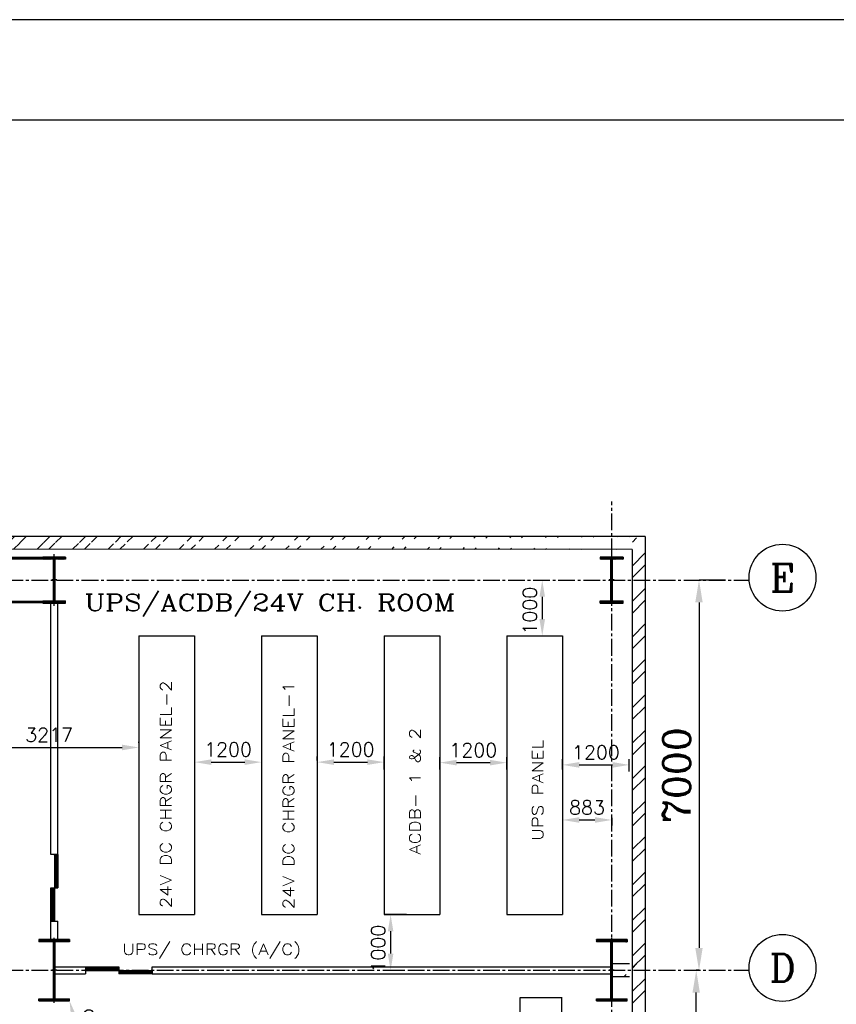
# Model space of a CAD drawing. Extents: x -82582065 to 310651827, y -37687100 to 142977471.
# Tile 68 of 122: x 109256 to 123905, y 54135 to 71794. Entities that reach past the tile are written whole.
import ezdxf
from ezdxf.enums import TextEntityAlignment as Align

# ---------------------------------------------------------------- set-up
doc = ezdxf.new("R2010")
doc.units = 0
doc.header["$LTSCALE"] = 100
doc.header["$MEASUREMENT"] = 0
for name, pattern in [('CENTER', [2, 1.25, -0.25, 0.25, -0.25]), ('CENTER2', [1.125, 0.75, -0.125, 0.125, -0.125]), ('DASHED', [0.75, 0.5, -0.25])]:
    doc.linetypes.add(name, pattern=pattern)
for name, color, linetype in [('0-7-COL', 2, 'CENTER'), ('COL', 1, 'Continuous'), ('DIM', 2, 'Continuous'), ('DOOR', 4, 'Continuous'), ('GRID', 8, 'CENTER'), ('HATCH', 4, 'Continuous'), ('PNL', 6, 'Continuous'), ('T', 3, 'Continuous'), ('TEXT', 3, 'Continuous'), ('WALL', 4, 'Continuous'), ('WALLH', 2, 'Continuous')]:
    doc.layers.add(name, color=color, linetype=linetype)
doc.styles.add('ROMANC', font='ROMANC.SHX')
doc.styles.add('ROMANS', font='romans')
doc.styles.add('S3', font='ROMANS1.SHX', dxfattribs={"width": 0.8})
doc.dimstyles.new('GS', dxfattribs={"dimscale": 100, "dimtxt": 2.5, "dimasz": 3, "dimexe": 1, "dimexo": 1, "dimgap": 1, "dimtad": 1, "dimdec": 0, "dimzin": 0, "dimdsep": 46, "dimtxsty": 'ROMANS', "dimcen": 0.09, "dimclrd": 4, "dimclre": 8, "dimclrt": 3, "dimadec": 0, "dimazin": 0, "dimtfac": 1, "dimtdec": 0, "dimtofl": 0, "dimtmove": 0, "dimatfit": 3, "dimfxl": 1, "dimtolj": 1, "dimtzin": 0, "dimarcsym": 0})
doc.dimstyles.new('STANDARD$0', dxfattribs={"dimtxt": 250, "dimasz": 200, "dimexe": 0, "dimexo": 0, "dimgap": 100, "dimtad": 1, "dimdec": 0, "dimlfac": 0.01, "dimzin": 0, "dimdsep": 46, "dimtxsty": 'ROMANS', "dimcen": 0.09, "dimclrd": 4, "dimclre": 8, "dimclrt": 3, "dimadec": 0, "dimazin": 0, "dimtfac": 1, "dimtdec": 0, "dimtmove": 0, "dimatfit": 3, "dimfxl": 1, "dimtolj": 1, "dimtzin": 0, "dimarcsym": 0})

# ---------------------------------------------------------------- blocks, each defined once
blk = doc.blocks.new('*D330')
at = {"layer": 'Defpoints', "color": 0, "linetype": 'Continuous', "transparency": 16777216}
for p in [(121392, 54745), (121442, 54745), (121442, 39245)]:
    blk.add_point(p, dxfattribs=at)
at = {"layer": 'DIM', "linetype": 'Continuous', "lineweight": -2, "transparency": 16777216}
for p, q in [((121442, 54745), (121392, 54745)), ((121442, 39245), (121392, 39245))]:
    blk.add_line(p, q, dxfattribs=at)
at = {"layer": 'DIM', "color": 4, "linetype": 'Continuous', "lineweight": -2, "transparency": 16777216}
blk.add_line((121392, 39645), (121392, 54345), dxfattribs=at)
at = {"layer": 'DIM', "color": 4, "linetype": 'Continuous', "transparency": 16777216}
for points in [[(121325, 54345), (121458, 54345), (121392, 54745)], [(121325, 39645), (121458, 39645), (121392, 39245)]]:
    blk.add_solid(points, dxfattribs=at)
at = {"layer": 'DIM', "linetype": 'Continuous', "transparency": 16777216, "insert": (120992, 46995), "char_height": 500, "attachment_point": 5, "rotation": 90, "style": 'ROMANC'}
blk.add_mtext('\\A1;15500', dxfattribs=at)
blk = doc.blocks.new('*D332')
at = {"layer": 'Defpoints', "color": 0, "linetype": 'Continuous', "transparency": 16777216}
for p in [(121920, 61744), (121442, 54745), (121442, 54745)]:
    blk.add_point(p, dxfattribs=at)
at = {"layer": 'DIM', "linetype": 'Continuous', "lineweight": -2, "transparency": 16777216}
blk.add_line((121920, 61744), (121442, 61744), dxfattribs=at)
at = {"layer": 'DIM', "color": 4, "linetype": 'Continuous', "lineweight": -2, "transparency": 16777216}
blk.add_line((121442, 61344), (121442, 55145), dxfattribs=at)
at = {"layer": 'DIM', "color": 4, "linetype": 'Continuous', "transparency": 16777216}
for points in [[(121375, 61344), (121508, 61344), (121442, 61744)], [(121375, 55145), (121508, 55145), (121442, 54745)]]:
    blk.add_solid(points, dxfattribs=at)
at = {"layer": 'DIM', "linetype": 'Continuous', "transparency": 16777216, "insert": (121042, 58245), "char_height": 500, "attachment_point": 5, "rotation": 90, "style": 'ROMANC'}
blk.add_mtext('\\A1;7000', dxfattribs=at)
blk = doc.blocks.new('e row column')
at = {"layer": 'COL'}
h = blk.add_hatch(dxfattribs=at)
h.set_pattern_fill('ANSI31', color=256, scale=100, style=0)
h.set_pattern_definition([(45, (112934.024, 108453.531), (-8.83883, 8.83883), [])])
h.paths.add_polyline_path([(112729, 108081), (113139, 108081), (113139, 108041), (112729, 108041)])
h.paths.add_polyline_path([(113139, 108866), (113139, 108826), (112729, 108826), (112729, 108866)])
edge = h.paths.add_edge_path()
edge.add_line((112918, 108081), (112918, 108826))
edge.add_line((112950, 108081), (112950, 108826))
for p, q in [((113139, 108866), (112729, 108866)), ((112729, 108866), (112729, 108826)), ((113139, 108826), (112729, 108826)), ((112918, 108081), (112918, 108826)), ((112950, 108081), (112950, 108826)), ((113139, 108866), (113139, 108826)), ((112729, 108081), (113139, 108081)), ((112729, 108041), (112729, 108081)), ((113139, 108041), (113139, 108081)), ((112729, 108041), (113139, 108041))]:
    blk.add_line(p, q, dxfattribs=at)
at = {"layer": 'COL', "color": 2}
for p, q in [((112934, 107991), (112934, 108916)), ((112978, 108454), (112890, 108454))]:
    blk.add_line(p, q, dxfattribs=at)
blk = doc.blocks.new('A$C14326149')
at = {"layer": 'COL'}
h = blk.add_hatch(dxfattribs=at)
h.set_pattern_fill('ANSI31', color=256, scale=100, style=0)
h.paths.add_polyline_path([(275, 550), (0, 550), (0, 510), (275, 510)])
h.paths.add_polyline_path([(0, 510), (0, 550), (-275, 550), (-275, 510)])
h.paths.add_polyline_path([(0, -550), (0, -510), (-275, -510), (-275, -550)])
h.paths.add_polyline_path([(0, -510), (0, -550), (275, -550), (275, -510)])
h.paths.add_polyline_path([(-16, 0), (0, 0), (0, 510), (-16, 510)])
h.paths.add_polyline_path([(0, 0), (16, 0), (16, 510), (0, 510)])
h.paths.add_polyline_path([(16, 0), (0, 0), (0, -510), (16, -510)])
h.paths.add_polyline_path([(-16, -510), (0, -510), (0, 0), (-16, 0)])
for p, q in [((275, 550), (-275, 550)), ((-275, 550), (-275, 510)), ((275, 550), (275, 510)), ((275, 510), (-275, 510)), ((-16, -510), (-16, 510)), ((16, -510), (16, 510)), ((-275, -510), (275, -510)), ((-275, -550), (-275, -510)), ((275, -550), (275, -510)), ((-275, -550), (275, -550))]:
    blk.add_line(p, q, dxfattribs=at)
at = {"layer": 'COL', "color": 2}
for p, q in [((0, -582), (0, 582)), ((44, 0), (-44, 0))]:
    blk.add_line(p, q, dxfattribs=at)
blk = doc.blocks.new('*D341')
at = {"layer": 'Defpoints', "color": 0, "transparency": 16777216}
for p in [(120192, 58429), (118993, 58244), (120192, 58208)]:
    blk.add_point(p, dxfattribs=at)
at = {"layer": 'WALLH', "color": 8, "lineweight": -2, "transparency": 16777216}
for p, q in [((118993, 58344), (118993, 58529)), ((120192, 58308), (120192, 58529))]:
    blk.add_line(p, q, dxfattribs=at)
at = {"layer": 'WALLH', "color": 4, "lineweight": -2, "transparency": 16777216}
blk.add_line((119293, 58429), (119892, 58429), dxfattribs=at)
at = {"layer": 'WALLH', "color": 4, "transparency": 16777216}
for points in [[(119293, 58479), (119293, 58379), (118993, 58429)], [(119892, 58479), (119892, 58379), (120192, 58429)]]:
    blk.add_solid(points, dxfattribs=at)
at = {"layer": 'WALLH', "color": 3, "transparency": 16777216, "insert": (119593, 58654), "char_height": 250, "attachment_point": 5, "style": 'ROMANS'}
blk.add_mtext('\\A1;1200', dxfattribs=at)
blk = doc.blocks.new('*D342')
at = {"layer": 'Defpoints', "color": 0, "transparency": 16777216}
for p in [(117993, 58469), (116793, 58244), (117993, 58244)]:
    blk.add_point(p, dxfattribs=at)
at = {"layer": 'WALLH', "color": 8, "lineweight": -2, "transparency": 16777216}
for p, q in [((116793, 58344), (116793, 58569)), ((117993, 58344), (117993, 58569))]:
    blk.add_line(p, q, dxfattribs=at)
at = {"layer": 'WALLH', "color": 4, "lineweight": -2, "transparency": 16777216}
blk.add_line((117093, 58469), (117693, 58469), dxfattribs=at)
at = {"layer": 'WALLH', "color": 4, "transparency": 16777216}
for points in [[(117093, 58519), (117093, 58419), (116793, 58469)], [(117693, 58519), (117693, 58419), (117993, 58469)]]:
    blk.add_solid(points, dxfattribs=at)
at = {"layer": 'WALLH', "color": 3, "transparency": 16777216, "insert": (117393, 58694), "char_height": 250, "attachment_point": 5, "style": 'ROMANS'}
blk.add_mtext('\\A1;1200', dxfattribs=at)
blk = doc.blocks.new('*D343')
at = {"layer": 'Defpoints', "color": 0, "transparency": 16777216}
for p in [(115793, 58478), (114593, 58406), (115793, 58244)]:
    blk.add_point(p, dxfattribs=at)
at = {"layer": 'WALLH', "color": 8, "lineweight": -2, "transparency": 16777216}
for p, q in [((114593, 58506), (114593, 58578)), ((115793, 58344), (115793, 58578))]:
    blk.add_line(p, q, dxfattribs=at)
at = {"layer": 'WALLH', "color": 4, "lineweight": -2, "transparency": 16777216}
blk.add_line((114893, 58478), (115493, 58478), dxfattribs=at)
at = {"layer": 'WALLH', "color": 4, "transparency": 16777216}
for points in [[(114893, 58528), (114893, 58428), (114593, 58478)], [(115493, 58528), (115493, 58428), (115793, 58478)]]:
    blk.add_solid(points, dxfattribs=at)
at = {"layer": 'WALLH', "color": 3, "transparency": 16777216, "insert": (115193, 58703), "char_height": 250, "attachment_point": 5, "style": 'ROMANS'}
blk.add_mtext('\\A1;1200', dxfattribs=at)
blk = doc.blocks.new('*D344')
at = {"layer": 'Defpoints', "color": 0, "transparency": 16777216}
for p in [(112393, 58492), (113593, 58478), (113593, 58478)]:
    blk.add_point(p, dxfattribs=at)
at = {"layer": 'WALLH', "color": 4, "lineweight": -2, "transparency": 16777216}
blk.add_line((112693, 58478), (113293, 58478), dxfattribs=at)
at = {"layer": 'WALLH', "color": 8, "lineweight": -2, "transparency": 16777216}
blk.add_line((112393, 58392), (112393, 58378), dxfattribs=at)
at = {"layer": 'WALLH', "color": 4, "transparency": 16777216}
for points in [[(112693, 58528), (112693, 58428), (112393, 58478)], [(113293, 58528), (113293, 58428), (113593, 58478)]]:
    blk.add_solid(points, dxfattribs=at)
at = {"layer": 'WALLH', "color": 3, "transparency": 16777216, "insert": (112993, 58703), "char_height": 250, "attachment_point": 5, "style": 'ROMANS'}
blk.add_mtext('\\A1;1200', dxfattribs=at)
blk = doc.blocks.new('*D345')
at = {"layer": 'Defpoints', "color": 0, "transparency": 16777216}
for p in [(118993, 57614), (119876, 57577), (119876, 57441)]:
    blk.add_point(p, dxfattribs=at)
at = {"layer": 'WALLH', "color": 8, "lineweight": -2, "transparency": 16777216}
for p, q in [((118993, 57514), (118993, 57341)), ((119876, 57477), (119876, 57341))]:
    blk.add_line(p, q, dxfattribs=at)
at = {"layer": 'WALLH', "color": 4, "lineweight": -2, "transparency": 16777216}
blk.add_line((119293, 57441), (119576, 57441), dxfattribs=at)
at = {"layer": 'WALLH', "color": 4, "transparency": 16777216}
for points in [[(119293, 57491), (119293, 57391), (118993, 57441)], [(119576, 57491), (119576, 57391), (119876, 57441)]]:
    blk.add_solid(points, dxfattribs=at)
at = {"layer": 'WALLH', "color": 3, "transparency": 16777216, "insert": (119434, 57666), "char_height": 250, "attachment_point": 5, "style": 'ROMANS'}
blk.add_mtext('\\A1;883', dxfattribs=at)
blk = doc.blocks.new('*D346')
at = {"layer": 'Defpoints', "color": 0, "transparency": 16777216}
for p in [(116293, 55744), (115910, 54744), (116226, 54744)]:
    blk.add_point(p, dxfattribs=at)
at = {"layer": 'WALLH', "color": 8, "lineweight": -2, "transparency": 16777216}
for p, q in [((116193, 55744), (115810, 55744)), ((116126, 54744), (115810, 54744))]:
    blk.add_line(p, q, dxfattribs=at)
at = {"layer": 'WALLH', "color": 4, "lineweight": -2, "transparency": 16777216}
blk.add_line((115910, 55444), (115910, 55044), dxfattribs=at)
at = {"layer": 'WALLH', "color": 4, "transparency": 16777216}
for points in [[(115860, 55444), (115960, 55444), (115910, 55744)], [(115860, 55044), (115960, 55044), (115910, 54744)]]:
    blk.add_solid(points, dxfattribs=at)
at = {"layer": 'WALLH', "color": 3, "transparency": 16777216, "insert": (115685, 55134), "char_height": 250, "attachment_point": 5, "rotation": 90, "style": 'ROMANS'}
blk.add_mtext('\\A1;1000', dxfattribs=at)
blk = doc.blocks.new('*D348')
at = {"layer": 'Defpoints', "color": 0, "transparency": 16777216}
for p in [(108175, 58727), (111393, 58741), (111393, 58727)]:
    blk.add_point(p, dxfattribs=at)
at = {"layer": 'WALLH', "color": 8, "lineweight": -2, "transparency": 16777216}
for p, q in [((108175, 58827), (108175, 58841)), ((111393, 58827), (111393, 58841))]:
    blk.add_line(p, q, dxfattribs=at)
at = {"layer": 'WALLH', "color": 4, "lineweight": -2, "transparency": 16777216}
blk.add_line((108475, 58741), (111093, 58741), dxfattribs=at)
at = {"layer": 'WALLH', "color": 4, "transparency": 16777216}
for points in [[(108475, 58791), (108475, 58691), (108175, 58741)], [(111093, 58791), (111093, 58691), (111393, 58741)]]:
    blk.add_solid(points, dxfattribs=at)
at = {"layer": 'WALLH', "color": 3, "transparency": 16777216, "insert": (109784, 58966), "char_height": 250, "attachment_point": 5, "style": 'ROMANS'}
blk.add_mtext('\\A1;3217', dxfattribs=at)
blk = doc.blocks.new('*D358')
at = {"layer": 'Defpoints', "color": 0, "transparency": 16777216}
for p in [(110151, 54195), (110385, 53308), (110385, 53308)]:
    blk.add_point(p, dxfattribs=at)
at = {"layer": 'WALLH', "color": 4, "lineweight": -2, "transparency": 16777216}
blk.add_line((110227, 53905), (110309, 53598), dxfattribs=at)
at = {"layer": 'WALLH', "color": 4, "transparency": 16777216}
for points in [[(110276, 53918), (110179, 53892), (110151, 54195)], [(110357, 53611), (110260, 53585), (110385, 53308)]]:
    blk.add_solid(points, dxfattribs=at)
at = {"layer": 'WALLH', "color": 3, "transparency": 16777216, "insert": (110503, 53744), "char_height": 250, "attachment_point": 5, "rotation": 284.8239, "style": 'ROMANS'}
blk.add_mtext('\\A1;918', dxfattribs=at)
blk = doc.blocks.new('*D364')
at = {"layer": 'Defpoints', "color": 0, "transparency": 16777216}
for p in [(118526, 61744), (118493, 60744), (118630, 60744)]:
    blk.add_point(p, dxfattribs=at)
at = {"layer": 'WALLH', "color": 8, "lineweight": -2, "transparency": 16777216}
for p, q in [((118626, 61744), (118730, 61744)), ((118593, 60744), (118730, 60744))]:
    blk.add_line(p, q, dxfattribs=at)
at = {"layer": 'WALLH', "color": 4, "lineweight": -2, "transparency": 16777216}
blk.add_line((118630, 61444), (118630, 61044), dxfattribs=at)
at = {"layer": 'WALLH', "color": 4, "transparency": 16777216}
for points in [[(118580, 61444), (118680, 61444), (118630, 61744)], [(118580, 61044), (118680, 61044), (118630, 60744)]]:
    blk.add_solid(points, dxfattribs=at)
at = {"layer": 'WALLH', "color": 3, "transparency": 16777216, "insert": (118405, 61194), "char_height": 250, "attachment_point": 5, "rotation": 90, "style": 'ROMANS'}
blk.add_mtext('\\A1;1000', dxfattribs=at)

msp = doc.modelspace()

# ---------------------------------------------------------------- hatches: boundary and pattern name
at = {"layer": 'HATCH'}
h = msp.add_hatch(dxfattribs=at)
h.set_pattern_fill('ANSI32', color=256, scale=1200, style=0)
h.set_pattern_definition([(45, (13995.95, -84825.44), (-318.198, 318.198), []), (45, (14208.08, -84825.44), (-318.198, 318.198), [])])
edge = h.paths.add_edge_path()
edge.add_line((120475.7, 62524.5), (98195.7, 62526.3))
edge.add_line((120245.7, 62294.5), (98425.7, 62296.3))
h = msp.add_hatch(dxfattribs=at)
h.set_pattern_fill('ANSI32', color=256, scale=1200, style=0)
h.set_pattern_definition([(45, (2243.2, 0), (-318.198, 318.198), []), (45, (2455.33, 0), (-318.198, 318.198), [])])
h.paths.add_polyline_path([(120247.3, 59776.9), (120475.7, 59776.9), (120475.7, 62501.9), (120247.5, 62501.9)])
h.paths.add_polyline_path([(120245.7, 48776.9), (120475.7, 48776.9), (120475.7, 59776.9), (120245.7, 59776.9)])
h.paths.add_polyline_path([(120245.7, 42276.9), (120475.7, 42276.9), (120475.7, 48776.9), (120246.5, 48776.9)])
h.paths.add_polyline_path([(120245.7, 34776.9), (120475.7, 34776.9), (120475.7, 38276.9), (120475.7, 38276.9), (120475.7, 42276.9), (120246, 42276.9), (120245.7, 38506.9), (120245.7, 38506.9)])
h.paths.add_polyline_path([(120475.7, 34776.9), (120245.7, 34776.9), (120245.7, 28196.9), (120245.7, 28196.9), (120245.7, 26186.9), (120475.7, 26186.9), (120475.7, 28426.9), (120475.7, 28426.9)])
h = msp.add_hatch(dxfattribs=at)
h.set_pattern_fill('ANSI32', color=256, scale=1200, style=0)
h.set_pattern_definition([(45, (12959.9, -88777.23), (-318.198, 318.198), []), (45, (13172, -88777.23), (-318.198, 318.198), [])])
edge = h.paths.add_edge_path()
edge.add_line((120192.9, 54629.5), (119855.7, 54629.5))
edge.add_line((120422.9, 54859.4), (119855.7, 54859.5))

# ---------------------------------------------------------------- linework, layer by layer
for p, q in [((175807.4, 71793.8), (77847.8, 71793.8)), ((174007.4, 69993.8), (79647.8, 69993.8)), ((109938.2, 56824.3), (109813.2, 56824.3)), ((109813.2, 55624.3), (109938.2, 55624.3)), ((110435.3, 54807), (110435.3, 54682)), ((111635.3, 54682), (111635.3, 54807))]:
    msp.add_line(p, q)
at = {"linetype": 'DASHED', "const_width": 50, "flags": 128}
for points in [[(99080.7, 62137), (109670.7, 62137)], [(99080.7, 61352), (109670.7, 61352)]]:
    msp.add_lwpolyline(points, dxfattribs=at)
at = {"layer": '0-7-COL', "color": 6, "linetype": 'Continuous'}
for centre in [(122939.9, 61787.1), (122939.9, 54787.4)]:
    msp.add_circle(centre, 600, dxfattribs=at)
at = {"layer": 'DIM'}
for p, q in [((111392.7, 60744.5), (111392.7, 55744.5)), ((111392.7, 60744.5), (112392.7, 60744.5)), ((112392.7, 60744.5), (112392.7, 55744.5)), ((112392.7, 60744.5), (112392.7, 55744.5)), ((113592.7, 60744.5), (113592.7, 55744.5)), ((113592.7, 60744.5), (114592.7, 60744.5)), ((113592.7, 60744.5), (113592.7, 55744.5)), ((114592.7, 60744.5), (114592.7, 55744.5)), ((114592.7, 60744.5), (114592.7, 55744.5)), ((115792.7, 60744.5), (116792.7, 60744.5)), ((115792.7, 60744.5), (115792.7, 55744.5)), ((116792.7, 60744.5), (116792.7, 55744.5)), ((116792.7, 60744.5), (116792.7, 55744.5)), ((117992.7, 60744.5), (118992.7, 60744.5)), ((117992.7, 60744.5), (117992.7, 55744.5)), ((117992.7, 60744.5), (117992.7, 55744.5)), ((118992.7, 60744.5), (118992.7, 55744.5)), ((111392.7, 55744.5), (112392.7, 55744.5)), ((113592.7, 55744.5), (114592.7, 55744.5)), ((115792.7, 55744.5), (116792.7, 55744.5)), ((117992.7, 55744.5), (118992.7, 55744.5))]:
    msp.add_line(p, q, dxfattribs=at)
at = {"layer": 'DOOR', "color": 6, "linetype": 'ByBlock', "ltscale": 5}
for p, q in [((109869.2, 56824.3), (109938.2, 56824.3)), ((109882.2, 56824.3), (109882.2, 55624.3)), ((109938.2, 56824.3), (109938.2, 56224.3)), ((109813.2, 55624.3), (109813.2, 56224.3)), ((109813.2, 56224.3), (109938.2, 56224.3)), ((109813.2, 55624.3), (109882.2, 55624.3)), ((109813.2, 55624.3), (109882.2, 55624.3)), ((109813.2, 55624.3), (109882.2, 55624.3)), ((110435.3, 54807), (111035.3, 54807)), ((110435.3, 54807), (110435.3, 54738)), ((110435.3, 54807), (110435.3, 54738)), ((110435.3, 54807), (110435.3, 54738)), ((111035.3, 54807), (111035.3, 54682)), ((111635.3, 54751), (111635.3, 54682)), ((111635.3, 54738), (110435.3, 54738)), ((111635.3, 54682), (111035.3, 54682))]:
    msp.add_line(p, q, dxfattribs=at)
at = {"layer": 'DOOR', "color": 6, "linetype": 'Continuous', "ltscale": 5}
for p, q in [((109891.2, 56819.6), (109882.2, 56810.6)), ((109938.2, 56751.3), (109882.2, 56807.3)), ((109938.2, 56730.1), (109882.2, 56786.1)), ((109901.8, 56766.5), (109882.2, 56746.9)), ((109938.2, 56708.9), (109882.2, 56764.9)), ((109938.2, 56687.7), (109882.2, 56743.7)), ((109891.2, 56734.7), (109882.2, 56725.7)), ((109938.2, 56666.5), (109882.2, 56722.5)), ((109938.2, 56645.3), (109882.2, 56701.3)), ((109912.4, 56798.4), (109885.9, 56771.8)), ((109912.4, 56713.5), (109885.9, 56687)), ((109938.2, 56772.6), (109886.5, 56824.3)), ((109917.1, 56824.3), (109896.5, 56803.7)), ((109923, 56745.3), (109896.5, 56718.8)), ((109933.7, 56777.1), (109907.1, 56750.6)), ((109933.7, 56692.3), (109907.1, 56665.8)), ((109938.2, 56793.8), (109907.7, 56824.3)), ((109938.2, 56802.9), (109917.7, 56782.4)), ((109938.2, 56718.1), (109917.7, 56697.6)), ((109938.2, 56824.1), (109928.4, 56814.3)), ((109938.2, 56739.3), (109928.4, 56729.4)), ((109938.2, 56815), (109928.9, 56824.3)), ((109901.8, 56681.7), (109882.2, 56662.1)), ((109938.2, 56624.1), (109882.2, 56680.1)), ((109938.2, 56602.9), (109882.2, 56658.9)), ((109891.2, 56649.9), (109882.2, 56640.9)), ((109938.2, 56581.6), (109882.2, 56637.6)), ((109938.2, 56560.4), (109882.2, 56616.4)), ((109901.8, 56596.8), (109882.2, 56577.2)), ((109938.2, 56539.2), (109882.2, 56595.2)), ((109938.2, 56518), (109882.2, 56574)), ((109891.2, 56565), (109882.2, 56556)), ((109938.2, 56496.8), (109882.2, 56552.8)), ((109938.2, 56475.6), (109882.2, 56531.6)), ((109901.8, 56512), (109882.2, 56492.4)), ((109938.2, 56454.4), (109882.2, 56510.4)), ((109912.4, 56628.6), (109885.9, 56602.1)), ((109912.4, 56543.8), (109885.9, 56517.3)), ((109923, 56660.5), (109896.5, 56633.9)), ((109923, 56575.6), (109896.5, 56549.1)), ((109933.7, 56607.4), (109907.1, 56580.9)), ((109933.7, 56522.6), (109907.1, 56496.1)), ((109938.2, 56633.2), (109917.7, 56612.7)), ((109938.2, 56548.4), (109917.7, 56527.9)), ((109938.2, 56654.4), (109928.4, 56644.6)), ((109938.2, 56569.6), (109928.4, 56559.7)), ((109938.2, 56433.1), (109882.2, 56489.1)), ((109891.2, 56480.2), (109882.2, 56471.2)), ((109938.2, 56411.9), (109882.2, 56467.9)), ((109938.2, 56390.7), (109882.2, 56446.7)), ((109901.8, 56427.1), (109882.2, 56407.5)), ((109938.2, 56369.5), (109882.2, 56425.5)), ((109938.2, 56348.3), (109882.2, 56404.3)), ((109891.2, 56395.3), (109882.2, 56386.3)), ((109938.2, 56327.1), (109882.2, 56383.1)), ((109938.2, 56305.9), (109882.2, 56361.9)), ((109901.8, 56342.3), (109882.2, 56322.7)), ((109938.2, 56284.7), (109882.2, 56340.7)), ((109912.4, 56458.9), (109885.9, 56432.4)), ((109912.4, 56374.1), (109885.9, 56347.6)), ((109923, 56490.8), (109896.5, 56464.2)), ((109923, 56405.9), (109896.5, 56379.4)), ((109933.7, 56437.7), (109907.1, 56411.2)), ((109933.7, 56352.9), (109907.1, 56326.4)), ((109938.2, 56463.5), (109917.7, 56443)), ((109938.2, 56378.7), (109917.7, 56358.2)), ((109938.2, 56484.7), (109928.4, 56474.8)), ((109938.2, 56399.9), (109928.4, 56390)), ((109818.1, 56224.3), (109813.2, 56219.5)), ((109882.2, 56141.5), (109813.2, 56210.5)), ((109882.2, 56120.3), (109813.2, 56189.3)), ((109830, 56172.6), (109813.2, 56155.8)), ((109882.2, 56099.1), (109813.2, 56168.1)), ((109840.6, 56204.4), (109814.1, 56177.9)), ((109882.2, 56162.7), (109820.7, 56224.3)), ((109839.3, 56224.3), (109824.7, 56209.7)), ((109861.8, 56183.2), (109835.3, 56156.7)), ((109882.2, 56183.9), (109841.9, 56224.3)), ((109872.4, 56215), (109845.9, 56188.5)), ((109860.5, 56224.3), (109856.5, 56220.3)), ((109882.2, 56161.2), (109856.5, 56135.4)), ((109882.2, 56205.2), (109863.1, 56224.3)), ((109882.2, 56182.4), (109867.1, 56167.3)), ((109882.2, 56203.6), (109877.7, 56199.1)), ((109938.2, 56263.4), (109882.2, 56319.4)), ((109891.2, 56310.4), (109882.2, 56301.5)), ((109938.2, 56242.2), (109882.2, 56298.2)), ((109935, 56224.3), (109882.2, 56277)), ((109901.8, 56257.4), (109882.2, 56237.8)), ((109913.8, 56224.3), (109882.2, 56255.8)), ((109892.6, 56224.3), (109882.2, 56234.6)), ((109912.4, 56289.2), (109885.9, 56262.7)), ((109891.2, 56225.6), (109889.9, 56224.3)), ((109923, 56321.1), (109896.5, 56294.5)), ((109933.7, 56268), (109907.1, 56241.5)), ((109923, 56236.2), (109911.1, 56224.3)), ((109938.2, 56293.8), (109917.7, 56273.3)), ((109938.2, 56315), (109928.4, 56305.1)), ((109938.2, 56230.2), (109932.3, 56224.3)), ((109882.2, 56077.9), (109813.2, 56146.9)), ((109819.4, 56140.7), (109813.2, 56134.6)), ((109882.2, 56056.7), (109813.2, 56125.7)), ((109882.2, 56035.5), (109813.2, 56104.5)), ((109830, 56087.7), (109813.2, 56071)), ((109882.2, 56014.2), (109813.2, 56083.2)), ((109882.2, 55993), (109813.2, 56062)), ((109819.4, 56055.9), (109813.2, 56049.7)), ((109882.2, 55971.8), (109813.2, 56040.8)), ((109882.2, 55950.6), (109813.2, 56019.6)), ((109830, 56002.9), (109813.2, 55986.1)), ((109882.2, 55929.4), (109813.2, 55998.4)), ((109840.6, 56119.5), (109814.1, 56093)), ((109840.6, 56034.7), (109814.1, 56008.2)), ((109851.2, 56151.3), (109824.7, 56124.8)), ((109851.2, 56066.5), (109824.7, 56040)), ((109851.2, 55981.6), (109824.7, 55955.1)), ((109861.8, 56098.3), (109835.3, 56071.8)), ((109861.8, 56013.5), (109835.3, 55986.9)), ((109872.4, 56130.1), (109845.9, 56103.6)), ((109872.4, 56045.3), (109845.9, 56018.8)), ((109882.2, 56076.3), (109856.5, 56050.6)), ((109882.2, 55991.5), (109856.5, 55965.7)), ((109882.2, 56097.5), (109867.1, 56082.4)), ((109882.2, 56012.7), (109867.1, 55997.6)), ((109882.2, 56118.7), (109877.7, 56114.2)), ((109882.2, 56033.9), (109877.7, 56029.4)), ((109882.2, 55908.2), (109813.2, 55977.2)), ((109819.4, 55971), (109813.2, 55964.9)), ((109882.2, 55887), (109813.2, 55956)), ((109882.2, 55865.8), (109813.2, 55934.8)), ((109830, 55918), (109813.2, 55901.3)), ((109882.2, 55844.5), (109813.2, 55913.5)), ((109882.2, 55823.3), (109813.2, 55892.3)), ((109819.4, 55886.2), (109813.2, 55880)), ((109882.2, 55802.1), (109813.2, 55871.1)), ((109882.2, 55780.9), (109813.2, 55849.9)), ((109830, 55833.1), (109813.2, 55816.4)), ((109882.2, 55759.7), (109813.2, 55828.7)), ((109882.2, 55738.5), (109813.2, 55807.5)), ((109840.6, 55949.8), (109814.1, 55923.3)), ((109840.6, 55865), (109814.1, 55838.5)), ((109851.2, 55896.8), (109824.7, 55870.3)), ((109851.2, 55811.9), (109824.7, 55785.4)), ((109861.8, 55928.6), (109835.3, 55902.1)), ((109861.8, 55843.8), (109835.3, 55817.2)), ((109872.4, 55960.4), (109845.9, 55933.9)), ((109872.4, 55875.6), (109845.9, 55849.1)), ((109882.2, 55906.6), (109856.5, 55880.9)), ((109882.2, 55821.8), (109856.5, 55796)), ((109882.2, 55927.8), (109867.1, 55912.7)), ((109882.2, 55843), (109867.1, 55827.8)), ((109882.2, 55949), (109877.7, 55944.5)), ((109882.2, 55864.2), (109877.7, 55859.7)), ((109819.4, 55801.3), (109813.2, 55795.2)), ((109882.2, 55717.3), (109813.2, 55786.3)), ((109882.2, 55696), (109813.2, 55765)), ((109830, 55748.3), (109813.2, 55731.5)), ((109882.2, 55674.8), (109813.2, 55743.8)), ((109882.2, 55653.6), (109813.2, 55722.6)), ((109819.4, 55716.5), (109813.2, 55710.3)), ((109882.2, 55632.4), (109813.2, 55701.4)), ((109869.2, 55624.3), (109813.2, 55680.2)), ((109830, 55663.4), (109813.2, 55646.7)), ((109847.9, 55624.3), (109813.2, 55659)), ((109826.7, 55624.3), (109813.2, 55637.8)), ((109819.4, 55631.6), (109813.2, 55625.5)), ((109840.6, 55780.1), (109814.1, 55753.6)), ((109840.6, 55695.3), (109814.1, 55668.7)), ((109851.2, 55727.1), (109824.7, 55700.6)), ((109851.2, 55642.2), (109833.2, 55624.3)), ((109861.8, 55758.9), (109835.3, 55732.4)), ((109861.8, 55674.1), (109835.3, 55647.5)), ((109872.4, 55790.7), (109845.9, 55764.2)), ((109872.4, 55705.9), (109845.9, 55679.4)), ((109882.2, 55736.9), (109856.5, 55711.2)), ((109882.2, 55652.1), (109856.5, 55626.3)), ((109882.2, 55758.1), (109867.1, 55743)), ((109882.2, 55673.3), (109867.1, 55658.1)), ((109882.2, 55779.3), (109877.7, 55774.8)), ((109882.2, 55694.5), (109877.7, 55690)), ((110435.3, 54793.5), (110448.8, 54807)), ((110435.3, 54772.3), (110470, 54807)), ((110435.3, 54751.1), (110491.2, 54807)), ((110453.2, 54769), (110435.3, 54787)), ((110442.6, 54800.9), (110436.5, 54807)), ((110463.1, 54738), (110437.3, 54763.7)), ((110443.4, 54738), (110512.4, 54807)), ((110474.4, 54790.2), (110457.7, 54807)), ((110485, 54758.4), (110458.5, 54784.9)), ((110464.6, 54738), (110533.6, 54807)), ((110484.3, 54738), (110469.1, 54753.1)), ((110506.3, 54779.6), (110479.7, 54806.2)), ((110485.8, 54738), (110554.8, 54807)), ((110516.9, 54747.8), (110490.3, 54774.3)), ((110505.5, 54738), (110501, 54742.5)), ((110507, 54738), (110576, 54807)), ((110538.1, 54769), (110511.6, 54795.5)), ((110527.5, 54800.9), (110521.3, 54807)), ((110547.9, 54738), (110522.2, 54763.7)), ((110528.3, 54738), (110597.3, 54807)), ((110559.3, 54790.2), (110542.5, 54807)), ((110569.9, 54758.4), (110543.4, 54784.9)), ((110549.5, 54738), (110618.5, 54807)), ((110569.1, 54738), (110554, 54753.1)), ((110591.1, 54779.6), (110564.6, 54806.2)), ((110570.7, 54738), (110639.7, 54807)), ((110601.7, 54747.8), (110575.2, 54774.3)), ((110590.3, 54738), (110585.8, 54742.5)), ((110591.9, 54738), (110660.9, 54807)), ((110622.9, 54769), (110596.4, 54795.5)), ((110612.3, 54800.9), (110606.2, 54807)), ((110632.8, 54738), (110607, 54763.7)), ((110613.1, 54738), (110682.1, 54807)), ((110644.1, 54790.2), (110627.4, 54807)), ((110654.8, 54758.4), (110628.2, 54784.9)), ((110634.3, 54738), (110703.3, 54807)), ((110654, 54738), (110638.8, 54753.1)), ((110676, 54779.6), (110649.4, 54806.2)), ((110655.5, 54738), (110724.5, 54807)), ((110686.6, 54747.8), (110660.1, 54774.3)), ((110675.2, 54738), (110670.7, 54742.5)), ((110676.7, 54738), (110745.7, 54807)), ((110707.8, 54769), (110681.3, 54795.5)), ((110697.2, 54800.9), (110691, 54807)), ((110717.6, 54738), (110691.9, 54763.7)), ((110698, 54738), (110767, 54807)), ((110729, 54790.2), (110712.2, 54807)), ((110739.6, 54758.4), (110713.1, 54784.9)), ((110719.2, 54738), (110788.2, 54807)), ((110738.8, 54738), (110723.7, 54753.1)), ((110760.8, 54779.6), (110734.3, 54806.2)), ((110740.4, 54738), (110809.4, 54807)), ((110771.4, 54747.8), (110744.9, 54774.3)), ((110760, 54738), (110755.5, 54742.5)), ((110761.6, 54738), (110830.6, 54807)), ((110792.6, 54769), (110766.1, 54795.5)), ((110782, 54800.9), (110775.9, 54807)), ((110802.5, 54738), (110776.7, 54763.7)), ((110782.8, 54738), (110851.8, 54807)), ((110813.9, 54790.2), (110797.1, 54807)), ((110824.5, 54758.4), (110797.9, 54784.9)), ((110804, 54738), (110873, 54807)), ((110823.7, 54738), (110808.5, 54753.1)), ((110845.7, 54779.6), (110819.2, 54806.2)), ((110825.2, 54738), (110894.2, 54807)), ((110856.3, 54747.8), (110829.8, 54774.3)), ((110844.9, 54738), (110840.4, 54742.5)), ((110846.5, 54738), (110915.5, 54807)), ((110877.5, 54769), (110851, 54795.5)), ((110866.9, 54800.9), (110860.7, 54807)), ((110887.3, 54738), (110861.6, 54763.7)), ((110867.7, 54738), (110936.7, 54807)), ((110898.7, 54790.2), (110882, 54807)), ((110909.3, 54758.4), (110882.8, 54784.9)), ((110888.9, 54738), (110957.9, 54807)), ((110908.5, 54738), (110893.4, 54753.1)), ((110930.5, 54779.6), (110904, 54806.2)), ((110910.1, 54738), (110979.1, 54807)), ((110941.1, 54747.8), (110914.6, 54774.3)), ((110929.7, 54738), (110925.2, 54742.5)), ((110931.3, 54738), (111000.3, 54807)), ((110962.3, 54769), (110935.8, 54795.5)), ((110951.7, 54800.9), (110945.6, 54807)), ((110972.2, 54738), (110946.4, 54763.7)), ((110952.5, 54738), (111021.5, 54807)), ((110983.6, 54790.2), (110966.8, 54807)), ((110994.2, 54758.4), (110967.6, 54784.9)), ((110973.7, 54738), (111035.3, 54799.5)), ((110993.4, 54738), (110978.3, 54753.1)), ((111015.4, 54779.6), (110988.9, 54806.2)), ((110994.9, 54738), (111035.3, 54778.3)), ((111026, 54747.8), (110999.5, 54774.3)), ((111014.6, 54738), (111010.1, 54742.5)), ((111016.2, 54738), (111035.3, 54757.1)), ((111035.3, 54781), (111020.7, 54795.5)), ((111035.3, 54802.2), (111030.4, 54807)), ((111035.3, 54759.7), (111031.3, 54763.7)), ((111035.3, 54727.7), (111045.6, 54738)), ((111035.3, 54706.5), (111066.8, 54738)), ((111035.3, 54685.2), (111088, 54738)), ((111036.6, 54729), (111035.3, 54730.3)), ((111047.2, 54697.2), (111035.3, 54709.1)), ((111041.2, 54682), (111035.3, 54687.9)), ((111068.4, 54718.4), (111048.8, 54738)), ((111079, 54686.6), (111052.5, 54713.1)), ((111053.2, 54682), (111109.2, 54738)), ((111100.2, 54707.8), (111073.7, 54734.3)), ((111074.4, 54682), (111130.4, 54738)), ((111104.8, 54682), (111084.3, 54702.5)), ((111095.7, 54682), (111151.7, 54738)), ((111132, 54697.2), (111105.5, 54723.7)), ((111121.4, 54729), (111112.4, 54738)), ((111126, 54682), (111116.1, 54691.9)), ((111116.9, 54682), (111172.9, 54738)), ((111153.3, 54718.4), (111133.7, 54738)), ((111163.9, 54686.6), (111137.4, 54713.1)), ((111138.1, 54682), (111194.1, 54738)), ((111185.1, 54707.8), (111158.6, 54734.3)), ((111159.3, 54682), (111215.3, 54738)), ((111189.7, 54682), (111169.2, 54702.5)), ((111180.5, 54682), (111236.5, 54738)), ((111216.9, 54697.2), (111190.4, 54723.7)), ((111206.3, 54729), (111197.3, 54738)), ((111210.9, 54682), (111201, 54691.9)), ((111201.7, 54682), (111257.7, 54738)), ((111238.1, 54718.4), (111218.5, 54738)), ((111248.7, 54686.6), (111222.2, 54713.1)), ((111222.9, 54682), (111278.9, 54738)), ((111269.9, 54707.8), (111243.4, 54734.3)), ((111244.1, 54682), (111300.1, 54738)), ((111274.5, 54682), (111254, 54702.5)), ((111265.4, 54682), (111321.4, 54738)), ((111301.8, 54697.2), (111275.2, 54723.7)), ((111291.1, 54729), (111282.2, 54738)), ((111295.7, 54682), (111285.8, 54691.9)), ((111286.6, 54682), (111342.6, 54738)), ((111323, 54718.4), (111303.4, 54738)), ((111333.6, 54686.6), (111307.1, 54713.1)), ((111307.8, 54682), (111363.8, 54738)), ((111354.8, 54707.8), (111328.3, 54734.3)), ((111329, 54682), (111385, 54738)), ((111359.4, 54682), (111338.9, 54702.5)), ((111350.2, 54682), (111406.2, 54738)), ((111386.6, 54697.2), (111360.1, 54723.7)), ((111376, 54729), (111367, 54738)), ((111380.6, 54682), (111370.7, 54691.9)), ((111371.4, 54682), (111427.4, 54738)), ((111407.8, 54718.4), (111388.2, 54738)), ((111418.4, 54686.6), (111391.9, 54713.1)), ((111392.6, 54682), (111448.6, 54738)), ((111439.6, 54707.8), (111413.1, 54734.3)), ((111413.8, 54682), (111469.8, 54738)), ((111444.2, 54682), (111423.7, 54702.5)), ((111435.1, 54682), (111491.1, 54738)), ((111471.5, 54697.2), (111444.9, 54723.7)), ((111460.9, 54729), (111451.9, 54738)), ((111465.4, 54682), (111455.6, 54691.9)), ((111456.3, 54682), (111512.3, 54738)), ((111492.7, 54718.4), (111473.1, 54738)), ((111503.3, 54686.6), (111476.8, 54713.1)), ((111477.5, 54682), (111533.5, 54738)), ((111524.5, 54707.8), (111498, 54734.3)), ((111498.7, 54682), (111554.7, 54738)), ((111529.1, 54682), (111508.6, 54702.5)), ((111519.9, 54682), (111575.9, 54738)), ((111556.3, 54697.2), (111529.8, 54723.7)), ((111545.7, 54729), (111536.7, 54738)), ((111550.3, 54682), (111540.4, 54691.9)), ((111541.1, 54682), (111597.1, 54738)), ((111577.5, 54718.4), (111557.9, 54738)), ((111588.1, 54686.6), (111561.6, 54713.1)), ((111562.3, 54682), (111618.3, 54738)), ((111609.3, 54707.8), (111582.8, 54734.3)), ((111583.6, 54682), (111635.3, 54733.7)), ((111613.9, 54682), (111593.4, 54702.5)), ((111604.8, 54682), (111635.3, 54712.5)), ((111635.3, 54703.1), (111614.6, 54723.7)), ((111630.6, 54729), (111621.6, 54738)), ((111635.1, 54682), (111625.3, 54691.9)), ((111626, 54682), (111635.3, 54691.3))]:
    msp.add_line(p, q, dxfattribs=at)
at = {"layer": 'GRID', "linetype": 'CENTER2', "ltscale": 4}
for p, q in [((119875.7, 20337.1), (119875.7, 63150.4)), ((109813.2, 62123.9), (109813.2, 62157)), ((109938.2, 62125.2), (109938.2, 62157)), ((95067.5, 61744.5), (122341.4, 61744.5)), ((95067.5, 54744.5), (122341.4, 54744.5)), ((109813.2, 54205.2), (109813.2, 54222.8)), ((109938.2, 54206.4), (109938.2, 54224.1))]:
    msp.add_line(p, q, dxfattribs=at)
at = {"layer": 'PNL', "color": 6}
for p, q in [((118235.5, 49458), (118235.5, 54258)), ((118235.5, 54258), (118985.5, 54258)), ((118987.8, 49458), (118984.3, 54258))]:
    msp.add_line(p, q, dxfattribs=at)
at = {"layer": 'WALL'}
for p, q in [((120475.7, 62524.5), (98195.7, 62526.3)), ((120475.7, 62524.5), (120475.7, 28426.9)), ((120245.7, 62294.5), (98425.7, 62296.3)), ((120245.7, 62294.5), (120245.7, 28196.9)), ((109813.2, 56824.3), (109813.2, 61363.8)), ((109938.2, 56224.3), (109938.2, 61365.1)), ((109813.2, 55255), (109813.2, 56224.3)), ((109938.2, 55255), (109938.2, 55624.3)), ((109859.7, 54807), (111035.3, 54807)), ((111635.3, 54807), (119891.7, 54807)), ((120192.9, 54859.5), (119891.7, 54859.5)), ((109859.7, 54682), (110435.3, 54682)), ((111635.3, 54682), (119891.7, 54682)), ((120192.9, 54629.5), (119891.7, 54629.5))]:
    msp.add_line(p, q, dxfattribs=at)

# ---------------------------------------------------------------- block references
for p in [(-3058.3, -46709), (6941.7, -46709)]:
    msp.add_blockref('e row column', p)
at = {"layer": 'DIM'}
for p in [(109875.7, 54745), (119875.7, 54744.5)]:
    msp.add_blockref('A$C14326149', p, dxfattribs=at)

# ---------------------------------------------------------------- texts
at = {"layer": '0-7-COL', "color": 6, "linetype": 'Continuous', "style": 'ROMANC'}
for s, p in [('E', (122939.9, 61787.1)), ('D', (122939.9, 54787.4))]:
    msp.add_text(s, height=500, dxfattribs=at).set_placement(p, align=Align.MIDDLE)
at = {"layer": 'T', "style": 'ROMANC', "width": 1.2}
msp.add_text('UPS/ACDB/24V CH. ROOM', height=300, dxfattribs=at).set_placement((110420, 61192.2))
for s, p in [('24V DC CHRGR PANEL-2', (111978.6, 55857.6)), ('24V DC CHRGR PANEL-1', (114178.6, 55838.6)), ('UPS PANEL', (118648, 57067.3)), ('ACDB- 1 & 2', (116448, 56818.3))]:
    msp.add_text(s, height=200, rotation=90, dxfattribs=at).set_placement(p)
at = {"layer": 'T', "insert": (90540.2, 60331.3, 207.7), "char_height": 400, "width": 3723.143, "attachment_point": 1, "style": 'S3'}
msp.add_mtext('\\pi604.43;STAIRCASE \\P\\pi78.714;0.0M TO 21.0M', dxfattribs=at)
at = {"layer": 'TEXT', "style": 'ROMANC', "width": 1.2}
msp.add_text('UPS/ CHRGR (A/C)', height=200, dxfattribs=at).set_placement((111097.9, 55021.2))

# ---------------------------------------------------------------- dimensions: what is measured, and where the dimension line sits
at = {"layer": 'DIM', "linetype": 'Continuous'}
for base, p1, text, picture, middle in [((121441.6, 54744.8), (121919.9, 61744.5), '7000', '*D332', (121041.6, 58244.6)), ((121391.6, 54744.8), (121441.6, 39244.8), '15500', '*D330', (120991.6, 46994.8))]:
    dim = msp.add_linear_dim(base=base, p1=p1, p2=(121441.6, 54744.8), angle=90, text=text, dimstyle='STANDARD$0', override={"dimscale": 100, "dimtxt": 5, "dimasz": 4, "dimgap": 1.5, "dimtxsty": 'ROMANC', "dimclrd": 4, "dimclre": 256, "dimclrt": 256, "dimtix": 1}, dxfattribs=at)
    dim.commit()
    dim.dimension.update_dxf_attribs({"geometry": picture, "text_midpoint": middle})
at = {"layer": 'WALLH'}
for base, p1, p2, angle, picture, middle, dimtype in [((118629.8, 60744.5), (118526.1, 61744.5), (118492.7, 60744.5), 90, '*D364', (118629.8, 61194.3), 160), ((115909.7, 54744.5), (116292.7, 55744.5), (116225.6, 54744.5), 90, '*D346', (115909.7, 55134.3), 160), ((110385.5, 53308), (110150.7, 54195), (110385.5, 53308), 284.82393, '*D358', (110285.3, 53686.6), 161)]:
    dim = msp.add_linear_dim(base=base, p1=p1, p2=p2, angle=angle, dimstyle='GS', dxfattribs=at)
    dim.commit()
    dim.dimension.update_dxf_attribs({"geometry": picture, "text_midpoint": middle, "dimtype": dimtype})
for base, p1, p2, picture, middle in [((111392.7, 58741.2), (108175.5, 58726.9), (111392.7, 58726.9), '*D348', (109784.1, 58966.2)), ((113592.7, 58477.9), (112392.7, 58492.4), (113592.7, 58477.9), '*D344', (112992.7, 58702.9)), ((115792.7, 58477.9), (114592.7, 58405.5), (115792.7, 58244.5), '*D343', (115192.7, 58702.9)), ((119875.7, 57440.7), (118992.7, 57613.8), (119875.7, 57577.3), '*D345', (119434.2, 57665.7))]:
    dim = msp.add_linear_dim(base=base, p1=p1, p2=p2, dimstyle='GS', dxfattribs=at)
    dim.commit()
    dim.dimension.update_dxf_attribs({"geometry": picture, "text_midpoint": middle})
for base, p1, p2, picture, middle in [((117992.7, 58469.5), (116792.7, 58244.5), (117992.7, 58244.5), '*D342', (117392.7, 58469.5)), ((120192.4, 58429.5), (118992.7, 58244.5), (120192.4, 58208), '*D341', (119592.5, 58429.5))]:
    dim = msp.add_linear_dim(base=base, p1=p1, p2=p2, dimstyle='GS', dxfattribs=at)
    dim.commit()
    dim.dimension.update_dxf_attribs({"geometry": picture, "text_midpoint": middle, "dimtype": 160})

doc.saveas('drawing.dxf')
